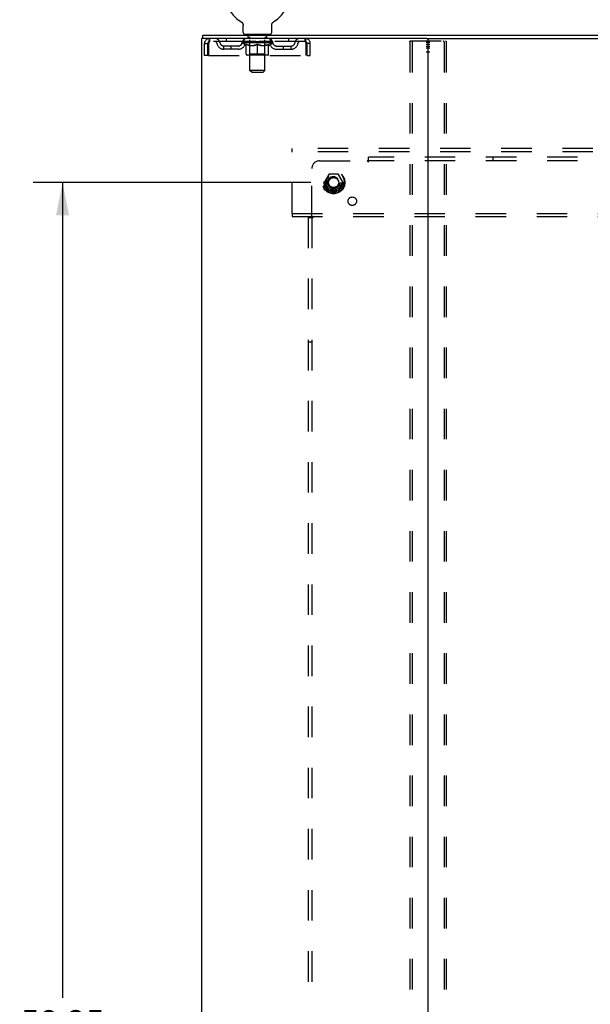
# Model space of a CAD drawing. Header units: inches. Extents: x 0 to 184, y 0 to 119.
# Tile 113 of 115: x 133 to 152, y 47 to 79. Entities that reach past the tile are written whole.
import ezdxf

# ---------------------------------------------------------------- set-up
doc = ezdxf.new("R2010")
doc.units = ezdxf.units.IN
doc.header["$LTSCALE"] = 10.121375
doc.header["$MEASUREMENT"] = 0
doc.linetypes.add('DOT', pattern=[0.2, 0.1, -0.1])
doc.linetypes.add('HIDDEN', pattern=[0.2, 0.1, -0.1])
doc.layers.get('0').update_dxf_attribs({"linetype": 'CONTINUOUS'})
for name, color, linetype in [('DEFAULT_2', 8, 'HIDDEN'), ('DIMENSIONS', 7, 'CONTINUOUS'), ('SUBPANEL', 7, 'CONTINUOUS'), ('WITNESSMARKS', 7, 'CONTINUOUS')]:
    doc.layers.add(name, color=color, linetype=linetype)
doc.styles.get("Standard").update_dxf_attribs({"font": 'arial.ttf'})
doc.dimstyles.new('DIMSTYLE_1', dxfattribs={"dimtxt": 0.811875, "dimasz": 1.0825, "dimexe": 0.09, "dimexo": 0.07, "dimgap": 0.0375, "dimtad": 0, "dimtih": 1, "dimtoh": 1, "dimzin": 4, "dimdsep": 46, "dimtxsty": 'Standard', "dimblk": '_FILLED', "dimblk1": '_FILLED', "dimblk2": '_FILLED', "dimcen": 0.09, "dimadec": 3, "dimazin": 1, "dimtfac": 1, "dimtdec": 3, "dimtofl": 0, "dimtmove": 0, "dimatfit": 3, "dimldrblk": '_FILLED', "dimfxl": 0, "dimtolj": 1, "dimtzin": 4, "dimarcsym": 0})

# ---------------------------------------------------------------- blocks, each defined once
blk = doc.blocks.new('_FILLED')
at = {"color": 0, "linetype": 'ByBlock'}
blk.add_solid([(0, 0), (-1, 0.2), (-1, -0.2)], dxfattribs=at)
blk = doc.blocks.new('*D4')
at = {"layer": 'DIMENSIONS', "color": 2, "linetype": 'Continuous'}
for p, q in [((142.448, 73.924), (133.261, 73.924)), ((134.235, 73.924), (134.235, 46.929)), ((134.235, 15.674), (134.235, 45.305)), ((142.448, 15.674), (133.261, 15.674))]:
    blk.add_line(p, q, dxfattribs=at)
at = {"layer": 'DIMENSIONS', "color": 2, "linetype": 'Continuous', "xscale": 1.0825, "yscale": 1.0825, "zscale": 1.0825}
for p, rotation in [((134.235, 73.924), 90), ((134.235, 15.674), 270)]:
    blk.add_blockref('_FILLED', p, dxfattribs=dict(at, rotation=rotation))
at = {"layer": 'DIMENSIONS', "color": 2, "linetype": 'Continuous', "insert": (134.235, 46.523), "char_height": 0.8119, "width": 2.83704, "attachment_point": 2, "line_spacing_factor": 0.9}
blk.add_mtext('58.25', dxfattribs=at)

msp = doc.modelspace()

# ---------------------------------------------------------------- linework, layer by layer
at = {"color": 7, "linetype": 'Continuous'}
for p, q in [((140.148, 79.245), (140.148, 79.245)), ((140.148, 79.245), (140.152, 79.243)), ((140.152, 79.243), (140.155, 79.241)), ((140.155, 79.241), (140.159, 79.238)), ((140.159, 79.238), (140.162, 79.235)), ((140.162, 79.235), (140.166, 79.233)), ((140.166, 79.233), (140.169, 79.23)), ((140.169, 79.23), (140.172, 79.227)), ((140.172, 79.227), (140.175, 79.224)), ((140.175, 79.224), (140.178, 79.221)), ((140.178, 79.221), (140.181, 79.217)), ((140.181, 79.217), (140.184, 79.214)), ((141.185, 79.214), (141.188, 79.217)), ((141.188, 79.217), (141.191, 79.221)), ((141.191, 79.221), (141.194, 79.224)), ((141.194, 79.224), (141.197, 79.227)), ((141.197, 79.227), (141.2, 79.23)), ((141.2, 79.23), (141.203, 79.233)), ((141.203, 79.233), (141.207, 79.235)), ((141.207, 79.235), (141.21, 79.238)), ((141.21, 79.238), (141.214, 79.241)), ((141.213, 79.241), (141.217, 79.243)), ((141.214, 79.241), (141.215, 79.242)), ((141.217, 79.243), (141.221, 79.245)), ((141.221, 79.245), (141.221, 79.245)), ((140.184, 79.214), (140.186, 79.21)), ((140.186, 79.21), (140.189, 79.207)), ((140.189, 79.207), (140.191, 79.203)), ((140.191, 79.203), (140.193, 79.199)), ((140.193, 79.199), (140.195, 79.196)), ((140.195, 79.196), (140.197, 79.192)), ((140.197, 79.192), (140.199, 79.188)), ((140.199, 79.188), (140.201, 79.184)), ((140.201, 79.184), (140.202, 79.18)), ((140.202, 79.18), (140.204, 79.176)), ((140.204, 79.176), (140.205, 79.171)), ((140.205, 79.171), (140.206, 79.167)), ((140.206, 79.167), (140.207, 79.163)), ((140.209, 79.146), (140.209, 79.141)), ((140.209, 79.141), (140.209, 79.138)), ((140.209, 78.889), (140.209, 79.138)), ((141.159, 78.889), (141.159, 79.138)), ((141.161, 79.159), (141.162, 79.163)), ((141.162, 79.163), (141.163, 79.167)), ((141.163, 79.167), (141.164, 79.171)), ((141.164, 79.171), (141.165, 79.176)), ((141.165, 79.176), (141.167, 79.18)), ((141.167, 79.18), (141.168, 79.184)), ((141.168, 79.184), (141.17, 79.188)), ((141.17, 79.188), (141.172, 79.192)), ((141.172, 79.192), (141.174, 79.196)), ((141.174, 79.196), (141.176, 79.199)), ((141.176, 79.199), (141.178, 79.203)), ((141.178, 79.203), (141.18, 79.207)), ((141.18, 79.207), (141.183, 79.21)), ((141.183, 79.21), (141.185, 79.214)), ((138.882, 78.695), (138.882, 78.799)), ((138.92, 78.695), (138.887, 78.695)), ((140.247, 78.829), (140.247, 78.799)), ((141.122, 78.829), (140.247, 78.829)), ((141.122, 78.829), (141.122, 78.799)), ((146.29, 78.695), (171.62, 78.695))]:
    msp.add_line(p, q, dxfattribs=at)
at = {"color": 3, "linetype": 'Continuous'}
for p, q in [((138.83, 78.695), (138.83, 10.903)), ((138.887, 78.695), (138.83, 78.695)), ((138.882, 78.799), (179.028, 78.799)), ((146.29, 78.695), (138.92, 78.695)), ((146.33, 10.943), (146.33, 78.655))]:
    msp.add_line(p, q, dxfattribs=at)
at = {"color": 7, "linetype": 'Continuous'}
for points in [[(140.207, 79.163), (140.208, 79.159), (140.208, 79.154), (140.209, 79.15), (140.209, 79.146), (140.209, 79.141)], [(141.159, 79.141), (141.16, 79.146), (141.16, 79.15), (141.161, 79.154), (141.161, 79.159)], [(141.159, 79.138), (141.159, 79.141), (141.16, 79.146), (141.16, 79.15), (141.161, 79.154), (141.161, 79.159)]]:
    msp.add_lwpolyline(points, dxfattribs=at)
for centre, radius, start, end in [((140.684, 80.153), 1.054, 300.3993, 239.6007), ((140.269, 78.889), 0.06, 180, 270), ((141.099, 78.889), 0.06, 270, 360), ((146.37, 78.655), 0.04, 90, 180)]:
    msp.add_arc(centre, radius, start, end, dxfattribs=at)
at = {"color": 3, "linetype": 'Continuous'}
msp.add_arc((146.29, 78.655), 0.04, 0, 90, dxfattribs=at)
at = {"layer": 'DEFAULT_2', "color": 8, "linetype": 'HIDDEN'}
for p, q in [((140.154, 79.242), (140.155, 79.241)), ((139.101, 78.695), (139.101, 78.591)), ((142.267, 78.591), (139.101, 78.591)), ((139.653, 78.695), (139.653, 78.591)), ((140.178, 78.553), (140.178, 78.591)), ((140.186, 78.585), (140.186, 78.591)), ((140.193, 78.583), (140.193, 78.585)), ((140.193, 78.583), (141.176, 78.583)), ((140.2, 78.583), (140.2, 78.585)), ((140.201, 78.583), (140.201, 78.585)), ((140.209, 78.585), (140.209, 78.591)), ((140.222, 78.583), (140.222, 78.585)), ((140.223, 78.583), (140.223, 78.585)), ((140.246, 78.585), (140.246, 78.591)), ((140.247, 78.591), (140.247, 78.695)), ((140.258, 78.583), (140.258, 78.585)), ((140.26, 78.583), (140.26, 78.585)), ((140.423, 78.585), (140.262, 78.585)), ((140.297, 78.585), (140.297, 78.591)), ((140.298, 78.583), (140.298, 78.585)), ((140.298, 78.583), (140.298, 78.585)), ((140.301, 78.583), (140.301, 78.585)), ((140.306, 78.583), (140.306, 78.585)), ((140.307, 78.583), (140.307, 78.585)), ((140.309, 78.583), (140.309, 78.585)), ((140.312, 78.583), (140.312, 78.586)), ((140.315, 78.583), (140.315, 78.585)), ((140.327, 78.583), (140.327, 78.585)), ((140.339, 78.829), (140.339, 78.799)), ((140.341, 78.583), (140.341, 78.585)), ((140.342, 78.583), (140.342, 78.587)), ((140.358, 78.583), (140.358, 78.585)), ((140.358, 78.583), (140.358, 78.585)), ((140.359, 78.585), (140.359, 78.591)), ((140.367, 78.583), (140.367, 78.585)), ((140.37, 78.583), (140.37, 78.585)), ((140.374, 78.739), (140.374, 78.819)), ((140.378, 78.583), (140.378, 78.585)), ((140.443, 78.729), (140.384, 78.729)), ((140.387, 78.583), (140.387, 78.588)), ((140.399, 78.583), (140.399, 78.585)), ((140.401, 78.583), (140.401, 78.585)), ((140.423, 78.583), (140.423, 78.585)), ((140.477, 78.585), (140.427, 78.585)), ((140.431, 78.585), (140.431, 78.591)), ((140.435, 77.639), (140.435, 78.719)), ((140.437, 78.583), (140.437, 78.585)), ((140.441, 78.583), (140.441, 78.585)), ((140.445, 78.583), (140.445, 78.589)), ((140.449, 78.583), (140.449, 78.585)), ((140.457, 78.583), (140.457, 78.585)), ((140.477, 78.583), (140.477, 78.585)), ((140.537, 78.585), (140.489, 78.585)), ((140.506, 78.583), (140.506, 78.585)), ((140.511, 78.585), (140.511, 78.591)), ((140.514, 78.583), (140.514, 78.585)), ((140.516, 78.583), (140.516, 78.59)), ((140.518, 78.583), (140.518, 78.585)), ((140.524, 78.583), (140.524, 78.585)), ((140.537, 78.583), (140.537, 78.585)), ((140.601, 78.585), (140.557, 78.585)), ((140.568, 78.583), (140.568, 78.585)), ((140.593, 78.585), (140.655, 78.589)), ((140.597, 78.585), (140.597, 78.591)), ((140.597, 78.591), (140.597, 78.591)), ((140.597, 78.585), (140.597, 78.59)), ((140.597, 78.583), (140.597, 78.585)), ((140.6, 78.583), (140.6, 78.585)), ((140.601, 78.583), (140.601, 78.585)), ((140.601, 78.583), (140.601, 78.585)), ((140.629, 78.585), (140.681, 78.585)), ((140.634, 78.583), (140.634, 78.585)), ((140.638, 78.585), (140.638, 78.588)), ((140.655, 78.585), (140.655, 78.589)), ((140.668, 78.583), (140.668, 78.585)), ((140.682, 78.585), (140.682, 78.585)), ((140.682, 78.583), (140.682, 78.585)), ((140.682, 78.583), (140.682, 78.585)), ((140.684, 78.585), (140.684, 78.591)), ((140.684, 78.591), (140.776, 78.585)), ((140.686, 78.583), (140.686, 78.585)), ((140.686, 78.585), (140.687, 78.585)), ((140.687, 78.583), (140.687, 78.585)), ((140.701, 78.583), (140.701, 78.585)), ((140.701, 78.585), (140.74, 78.585)), ((140.735, 78.583), (140.735, 78.585)), ((140.768, 78.583), (140.768, 78.585)), ((140.768, 78.583), (140.768, 78.585)), ((140.768, 78.585), (140.812, 78.585)), ((140.769, 78.583), (140.769, 78.585)), ((140.772, 78.585), (140.772, 78.591)), ((140.772, 78.591), (140.772, 78.591)), ((140.772, 78.585), (140.772, 78.59)), ((140.772, 78.583), (140.772, 78.585)), ((140.801, 78.583), (140.801, 78.585)), ((140.832, 78.583), (140.832, 78.585)), ((140.832, 78.585), (140.88, 78.585)), ((140.845, 78.583), (140.845, 78.585)), ((140.851, 78.583), (140.851, 78.585)), ((140.853, 78.583), (140.853, 78.59)), ((140.855, 78.583), (140.855, 78.585)), ((140.858, 78.585), (140.858, 78.591)), ((140.863, 78.583), (140.863, 78.585)), ((140.892, 78.583), (140.892, 78.585)), ((140.892, 78.585), (140.942, 78.585)), ((140.912, 78.583), (140.912, 78.585)), ((140.92, 78.583), (140.92, 78.585)), ((140.924, 78.583), (140.924, 78.589)), ((140.984, 78.729), (140.925, 78.729)), ((140.928, 78.583), (140.928, 78.585)), ((140.932, 78.583), (140.932, 78.585)), ((140.933, 77.639), (140.933, 78.719)), ((140.938, 78.585), (140.938, 78.591)), ((140.946, 78.583), (140.946, 78.585)), ((140.946, 78.585), (141.107, 78.585)), ((140.968, 78.583), (140.968, 78.585)), ((140.97, 78.583), (140.97, 78.585)), ((140.982, 78.583), (140.982, 78.588)), ((140.991, 78.583), (140.991, 78.585)), ((140.994, 78.739), (140.994, 78.819)), ((140.999, 78.583), (140.999, 78.585)), ((141.002, 78.583), (141.002, 78.585)), ((141.01, 78.585), (141.01, 78.591)), ((141.011, 78.583), (141.011, 78.585)), ((141.011, 78.583), (141.011, 78.585)), ((141.027, 78.583), (141.027, 78.587)), ((141.028, 78.583), (141.028, 78.585)), ((141.029, 78.829), (141.029, 78.799)), ((141.042, 78.583), (141.042, 78.585)), ((141.054, 78.583), (141.054, 78.585)), ((141.057, 78.583), (141.057, 78.586)), ((141.06, 78.583), (141.06, 78.585)), ((141.062, 78.583), (141.062, 78.585)), ((141.062, 78.583), (141.062, 78.585)), ((141.068, 78.583), (141.068, 78.585)), ((141.071, 78.583), (141.071, 78.585)), ((141.071, 78.583), (141.071, 78.585)), ((141.072, 78.585), (141.072, 78.591)), ((141.109, 78.583), (141.109, 78.585)), ((141.111, 78.583), (141.111, 78.585)), ((141.122, 78.591), (141.122, 78.695)), ((141.123, 78.585), (141.123, 78.591)), ((141.146, 78.583), (141.146, 78.585)), ((141.147, 78.583), (141.147, 78.585)), ((141.16, 78.585), (141.16, 78.591)), ((141.168, 78.583), (141.168, 78.585)), ((141.169, 78.583), (141.169, 78.585)), ((141.176, 78.583), (141.176, 78.585)), ((141.183, 78.585), (141.183, 78.591)), ((141.191, 78.553), (141.191, 78.591)), ((141.716, 78.695), (141.716, 78.591)), ((142.267, 78.591), (142.267, 78.695)), ((145.727, 78.581), (145.727, 11.016)), ((145.748, 78.611), (146.913, 78.611)), ((145.8, 78.581), (145.8, 11.016)), ((146.861, 78.581), (146.861, 11.016)), ((146.934, 78.581), (146.934, 11.016)), ((138.934, 78.132), (138.934, 78.528)), ((138.934, 78.528), (139.038, 78.528)), ((139.038, 78.132), (139.038, 78.528)), ((139.068, 78.528), (139.068, 78.132)), ((139.57, 78.34), (139.57, 78.444)), ((140.053, 78.444), (139.57, 78.444)), ((140.053, 78.34), (139.57, 78.34)), ((139.82, 78.34), (139.82, 78.444)), ((140.306, 78.464), (140.178, 78.553)), ((141.191, 78.553), (140.178, 78.553)), ((140.306, 78.464), (140.314, 78.464)), ((140.314, 78.174), (140.314, 78.499)), ((140.428, 78.464), (140.572, 78.464)), ((140.434, 78.176), (140.434, 78.551)), ((140.684, 78.144), (140.684, 78.499)), ((140.797, 78.464), (140.941, 78.464)), ((140.934, 78.176), (140.934, 78.551)), ((141.055, 78.174), (141.055, 78.499)), ((141.055, 78.464), (141.063, 78.464)), ((141.063, 78.464), (141.191, 78.553)), ((141.316, 78.444), (141.799, 78.444)), ((141.316, 78.34), (141.799, 78.34)), ((141.549, 78.34), (141.549, 78.444)), ((141.799, 78.34), (141.799, 78.444)), ((142.3, 78.132), (142.3, 78.528)), ((142.33, 78.132), (142.33, 78.528)), ((142.434, 78.528), (142.33, 78.528)), ((142.434, 78.132), (142.434, 78.528)), ((139.038, 78.132), (138.934, 78.132)), ((139.068, 78.132), (142.3, 78.132)), ((141.025, 78.144), (140.344, 78.144)), ((140.434, 78.176), (140.403, 78.144)), ((140.934, 78.176), (140.434, 78.176)), ((140.934, 78.176), (140.966, 78.144)), ((142.33, 78.132), (142.434, 78.132)), ((140.495, 77.579), (140.435, 77.639)), ((140.933, 77.639), (140.435, 77.639)), ((140.873, 77.579), (140.933, 77.639)), ((140.495, 77.579), (140.873, 77.579)), ((141.83, 74.945), (141.83, 75.049)), ((176.08, 75.049), (141.83, 75.049)), ((141.83, 72.903), (141.83, 74.945)), ((176.08, 74.945), (141.83, 74.945)), ((143.042, 74.196), (142.888, 73.929)), ((143.36, 74.201), (143.051, 74.201)), ((143.523, 73.929), (143.369, 74.196)), ((142.888, 73.919), (143.042, 73.651)), ((143.369, 73.651), (143.523, 73.919)), ((143.36, 73.646), (143.051, 73.646)), ((141.83, 72.903), (141.83, 72.799)), ((141.83, 72.903), (176.08, 72.903)), ((141.83, 72.799), (176.08, 72.799))]:
    msp.add_line(p, q, dxfattribs=at)
for points in [[(139.101, 78.695), (139.099, 78.694), (139.097, 78.69), (139.094, 78.685), (139.092, 78.678), (139.09, 78.669), (139.087, 78.658), (139.085, 78.646), (139.083, 78.632), (139.08, 78.616), (139.078, 78.6), (139.076, 78.583), (139.073, 78.565), (139.071, 78.546), (139.068, 78.528)], [(139.101, 78.591), (139.099, 78.59), (139.097, 78.589), (139.094, 78.587), (139.092, 78.584), (139.09, 78.581), (139.087, 78.577), (139.085, 78.572), (139.083, 78.567), (139.08, 78.561), (139.078, 78.555), (139.076, 78.548), (139.073, 78.542), (139.071, 78.535), (139.068, 78.528)], [(142.3, 78.528), (142.298, 78.546), (142.296, 78.565), (142.293, 78.583), (142.291, 78.6), (142.289, 78.616), (142.286, 78.632), (142.284, 78.646), (142.282, 78.658), (142.279, 78.669), (142.277, 78.678), (142.275, 78.685), (142.272, 78.69), (142.27, 78.694), (142.267, 78.695)], [(142.3, 78.528), (142.298, 78.535), (142.296, 78.542), (142.293, 78.548), (142.291, 78.555), (142.289, 78.561), (142.286, 78.567), (142.284, 78.572), (142.282, 78.577), (142.279, 78.581), (142.277, 78.584), (142.275, 78.587), (142.272, 78.589), (142.27, 78.59), (142.267, 78.591)], [(145.727, 78.581), (145.727, 78.589), (145.729, 78.596), (145.733, 78.602), (145.737, 78.607), (145.742, 78.61), (145.748, 78.611)], [(145.821, 78.611), (145.816, 78.61), (145.811, 78.607), (145.806, 78.602), (145.803, 78.596), (145.801, 78.589), (145.8, 78.581)], [(146.861, 78.581), (146.86, 78.589), (146.858, 78.596), (146.855, 78.602), (146.85, 78.607), (146.845, 78.61), (146.84, 78.611)], [(146.913, 78.611), (146.919, 78.61), (146.924, 78.607), (146.928, 78.602), (146.931, 78.596), (146.934, 78.589), (146.934, 78.581)], [(140.434, 78.464), (140.414, 78.468), (140.394, 78.472), (140.374, 78.478), (140.355, 78.484), (140.334, 78.491), (140.314, 78.499)], [(140.314, 78.498), (140.334, 78.49), (140.353, 78.484), (140.372, 78.478), (140.39, 78.472), (140.409, 78.468), (140.428, 78.464)], [(140.684, 78.499), (140.664, 78.491), (140.643, 78.484), (140.623, 78.478), (140.603, 78.472), (140.583, 78.468), (140.564, 78.464)], [(140.572, 78.464), (140.59, 78.468), (140.609, 78.472), (140.627, 78.477), (140.646, 78.483), (140.665, 78.49), (140.684, 78.498)], [(140.805, 78.464), (140.785, 78.468), (140.765, 78.472), (140.745, 78.478), (140.725, 78.484), (140.705, 78.491), (140.684, 78.499)], [(140.684, 78.498), (140.704, 78.49), (140.723, 78.483), (140.742, 78.477), (140.76, 78.472), (140.779, 78.468), (140.797, 78.464)], [(141.055, 78.499), (141.034, 78.491), (141.014, 78.484), (140.994, 78.477), (140.974, 78.472), (140.955, 78.468), (140.935, 78.464)], [(140.941, 78.464), (140.96, 78.468), (140.979, 78.472), (140.997, 78.478), (141.016, 78.484), (141.036, 78.49), (141.055, 78.498)]]:
    msp.add_lwpolyline(points, dxfattribs=at)
for radius in [0.372, 0.356, 0.312, 0.204, 0.188, 0.183, 0.165]:
    msp.add_circle((143.205, 73.924), radius, dxfattribs=at)
at = {"layer": 'DEFAULT_2', "color": 8, "linetype": 'DOT'}
msp.add_circle((143.205, 73.924), 0.17, dxfattribs=at)
at = {"layer": 'DEFAULT_2', "color": 8, "linetype": 'HIDDEN'}
for centre, radius, start, end in [((139.101, 78.528), 0.167, 90, 180), ((139.101, 78.528), 0.063, 90, 180), ((139.281, 78.528), 0.167, 8.0716, 90), ((139.281, 78.528), 0.0625, 7.9863, 90), ((140.342, 78.528), 0.167, 90, 171.9284), ((140.342, 78.528), 0.0625, 90, 172.0137), ((140.364, 78.819), 0.01, 0, 90), ((140.384, 78.739), 0.01, 180, 270), ((140.403, 78.551), 0.0318, 0, 90), ((140.425, 78.719), 0.01, 0, 90), ((140.943, 78.719), 0.01, 90, 180), ((140.966, 78.551), 0.0318, 90, 180), ((140.984, 78.739), 0.01, 270, 360), ((141.004, 78.819), 0.01, 90, 180), ((141.027, 78.528), 0.167, 8.0716, 90), ((141.027, 78.528), 0.0625, 7.9863, 90), ((142.088, 78.528), 0.167, 90, 171.9284), ((142.088, 78.528), 0.0625, 90, 172.0137), ((142.267, 78.528), 0.167, 0, 90), ((142.267, 78.528), 0.063, 0, 90), ((139.57, 78.569), 0.229, 187.9863, 270), ((139.57, 78.569), 0.125, 188.0716, 270), ((140.053, 78.569), 0.125, 270, 351.9284), ((140.053, 78.569), 0.229, 270, 352.0137), ((141.316, 78.569), 0.229, 187.9863, 270), ((141.316, 78.569), 0.125, 188.0716, 270), ((141.799, 78.569), 0.125, 270, 351.9284), ((141.799, 78.569), 0.229, 270, 352.0137), ((140.344, 78.174), 0.0296, 180, 270), ((141.025, 78.174), 0.0296, 270, 360), ((143.051, 74.191), 0.01, 90.0124, 149.9892), ((143.36, 74.191), 0.01, 30.012, 89.9887), ((142.897, 73.924), 0.01, 150.0127, 209.9883), ((143.514, 73.924), 0.01, 330.0127, 29.9883), ((143.051, 73.656), 0.01, 210.012, 269.9887), ((143.36, 73.656), 0.01, 270.0124, 329.9892)]:
    msp.add_arc(centre, radius, start, end, dxfattribs=at)
for centre, major_axis, ratio, start_param, end_param in [((140.684, 78.591), (0.506, 0.005), 0.05963, 2.96643, 3.140963), ((140.162, 78.581), (0.158, 0), 0.060556, 0.430652, 1.470503), ((140.684, 78.591), (0.506, 0), 0.060556, -3.141593, -2.96706), ((140.162, 78.576), (0.158, 0.002), 0.05963, 1.376596, 1.469874), ((140.684, 78.591), (0.506, 0.011), 0.05688, 2.791345, 2.965878), ((140.143, 78.581), (0.158, 0.002), 0.05963, 0.25549, 1.295341), ((140.198, 78.581), (0.158, -0.002), 0.05963, 0.605815, 1.645666), ((140.684, 78.591), (0.506, -0.005), 0.05963, -2.96643, -2.791898), ((140.198, 78.576), (0.158, 0), 0.060556, 1.551758, 1.645036), ((140.143, 78.576), (0.158, 0.003), 0.05688, 1.20151, 1.294789), ((140.199, 78.578), (0.131, 0.001), 0.05963, 1.065228, 1.614276), ((140.183, 78.578), (0.131, 0.003), 0.05688, 0.890143, 1.43919), ((140.229, 78.578), (0.131, 0), 0.060556, 1.240391, 1.789438), ((140.684, 78.591), (0.506, 0.015), 0.052395, 2.616403, 2.790936), ((140.14, 78.581), (0.158, 0.003), 0.05688, 0.080405, 1.120256), ((140.248, 78.581), (0.158, -0.003), 0.05688, 0.7809, 1.820751), ((140.684, 78.591), (0.506, -0.011), 0.05688, -2.791345, -2.616812), ((140.248, 78.576), (0.158, -0.002), 0.05963, 1.72692, 1.820198), ((140.14, 78.576), (0.158, 0.005), 0.052395, 1.026568, 1.119847), ((140.182, 78.578), (0.131, 0.004), 0.052395, 0.715201, 1.264248), ((140.274, 78.578), (0.131, -0.001), 0.05963, 1.415553, 1.9646), ((140.684, 78.591), (0.506, 0.02), 0.046319, 2.441654, 2.616187), ((140.311, 78.581), (0.158, -0.005), 0.052395, 0.955842, 1.995693), ((140.684, 78.591), (0.506, -0.015), 0.052395, -2.616403, -2.44187), ((140.154, 78.581), (0.158, 0.005), 0.052395, -0.094537, 0.945314), ((140.311, 78.576), (0.158, -0.003), 0.05688, 1.902006, 1.995284), ((140.154, 78.576), (0.158, 0.006), 0.046319, 0.851819, 0.945098), ((140.197, 78.578), (0.131, 0.005), 0.046319, 0.540452, 1.089499), ((140.33, 78.578), (0.131, -0.003), 0.05688, 1.590638, 2.139686), ((140.684, 78.591), (0.506, 0.024), 0.038841, 2.267123, 2.441656), ((140.386, 78.581), (0.158, -0.006), 0.046319, 1.130591, 2.170442), ((140.183, 78.581), (0.158, 0.006), 0.046319, -0.269286, 0.770565), ((140.684, 78.591), (0.506, -0.02), 0.046319, -2.441654, -2.267121), ((140.386, 78.576), (0.158, -0.005), 0.052395, 2.076947, 2.170226), ((140.183, 78.576), (0.158, 0.007), 0.038841, 0.677289, 0.770567), ((140.227, 78.578), (0.131, 0.006), 0.038841, 0.365921, 0.914969), ((140.398, 78.578), (0.131, -0.004), 0.052395, 1.76558, 2.314627), ((140.684, 78.591), (0.506, 0.027), 0.030195, 2.09281, 2.267343), ((140.47, 78.581), (0.158, -0.007), 0.038841, 1.305122, 2.344973), ((140.228, 78.581), (0.158, 0.007), 0.038841, -0.443817, 0.596034), ((140.684, 78.591), (0.506, -0.024), 0.038841, -2.267123, -2.092591), ((140.47, 78.576), (0.158, -0.006), 0.046319, 2.251696, 2.344975), ((140.228, 78.576), (0.158, 0.008), 0.030195, 0.502975, 0.596254), ((140.27, 78.578), (0.131, 0.007), 0.030195, 0.191608, 0.740655), ((140.474, 78.578), (0.131, -0.005), 0.046319, 1.940329, 2.489376), ((140.287, 78.581), (0.158, 0.008), 0.030195, -0.61813, 0.421721), ((140.684, 78.591), (0.506, 0.029), 0.020645, 1.918687, 2.09322), ((140.56, 78.581), (0.158, -0.008), 0.030195, 1.479435, 2.519286), ((140.684, 78.591), (0.506, -0.027), 0.030195, -2.09281, -1.918277), ((140.56, 78.576), (0.158, -0.007), 0.038841, 2.426227, 2.519505), ((140.287, 78.576), (0.158, 0.009), 0.020645, 0.328852, 0.422131), ((140.326, 78.578), (0.131, 0.007), 0.020645, 0.017485, 0.566532), ((140.557, 78.578), (0.131, -0.006), 0.038841, 2.11486, 2.663907), ((140.358, 78.581), (0.158, 0.009), 0.020645, -0.792253, 0.247598), ((140.684, 78.591), (0.506, 0.03), 0.010478, 1.744704, 1.919237), ((140.654, 78.581), (0.158, -0.009), 0.020645, 1.653558, 2.693409), ((140.684, 78.591), (0.506, -0.029), 0.020645, -1.918687, -1.744154), ((140.654, 78.576), (0.158, -0.008), 0.030195, 2.60054, 2.693819), ((140.358, 78.576), (0.158, 0.009), 0.010478, 0.154869, 0.248148), ((140.393, 78.578), (0.131, 0.008), 0.010478, 6.126688, 6.675735), ((140.644, 78.578), (0.131, -0.007), 0.030195, 2.289173, 2.83822), ((140.439, 78.581), (0.158, 0.009), 0.010478, -0.966236, -0.000846), ((140.749, 78.581), (0.158, -0.009), 0.010478, 1.827541, 2.867392), ((140.684, 78.591), (0.506, -0.03), 0.010478, -1.744704, -1.570171), ((140.749, 78.576), (0.158, -0.009), 0.020645, 2.774664, 2.867942), ((140.731, 78.578), (0.131, -0.007), 0.020645, 2.463296, 3.012344), ((140.62, 78.581), (0.158, 0.009), 0.010478, 0.274201, 1.314052), ((140.551, 78.578), (0.131, 0.008), 0.010478, -0.000298, 0.504314), ((140.527, 78.576), (0.158, 0.009), 0.010478, 0.192946, 0.399283), ((140.684, 78.591), (0.506, 0.03), 0.010478, -1.578586, -1.396888), ((140.842, 78.576), (0.158, -0.009), 0.010478, 2.948646, 3.041925), ((140.818, 78.578), (0.131, -0.008), 0.010478, 2.637279, 3.142076), ((140.715, 78.581), (0.158, 0.009), 0.020645, 0.448184, 1.488034), ((140.637, 78.578), (0.131, 0.007), 0.020645, 0.129249, 0.678296), ((140.62, 78.576), (0.158, 0.009), 0.020645, 0.273651, 0.366929), ((140.684, 78.591), (0.506, 0.029), 0.020645, -1.397439, -1.222906), ((140.93, 78.581), (0.158, -0.009), 0.010478, -3.140747, -2.175357), ((140.684, 78.591), (0.506, -0.03), 0.010478, 1.222355, 1.396888), ((140.809, 78.581), (0.158, 0.008), 0.030195, 0.622307, 1.662158), ((140.725, 78.578), (0.131, 0.007), 0.030195, 0.303372, 0.852419), ((140.976, 78.578), (0.131, -0.008), 0.010478, 2.749043, 3.29809), ((141.011, 78.581), (0.158, -0.009), 0.020645, 2.893995, 3.933846), ((140.715, 78.576), (0.158, 0.008), 0.030195, 0.447774, 0.541052), ((141.011, 78.576), (0.158, -0.009), 0.010478, 2.893445, 2.986723), ((140.899, 78.581), (0.158, 0.007), 0.038841, 0.79662, 1.836471), ((140.684, 78.591), (0.506, 0.027), 0.030195, -1.223315, -1.048783), ((140.684, 78.591), (0.506, -0.029), 0.020645, 1.048373, 1.222906), ((140.812, 78.578), (0.131, 0.006), 0.038841, 0.477686, 1.026733), ((141.043, 78.578), (0.131, -0.007), 0.020645, 2.57506, 3.124108), ((141.082, 78.581), (0.158, -0.008), 0.030195, 2.719872, 3.759723), ((140.983, 78.581), (0.158, 0.006), 0.046319, 0.971151, 2.011002), ((140.809, 78.576), (0.158, 0.007), 0.038841, 0.622087, 0.715366), ((141.082, 78.576), (0.158, -0.009), 0.020645, 2.719462, 2.812741), ((140.684, 78.591), (0.506, 0.024), 0.038841, -1.049002, -0.874469), ((140.684, 78.591), (0.506, -0.027), 0.030195, 0.87425, 1.048783), ((140.895, 78.578), (0.131, 0.005), 0.046319, 0.652216, 1.201263), ((141.058, 78.581), (0.158, 0.005), 0.052395, 1.1459, 2.185751), ((141.099, 78.578), (0.131, -0.007), 0.030195, 2.400937, 2.949985), ((141.141, 78.581), (0.158, -0.007), 0.038841, 2.545558, 3.585409), ((140.971, 78.578), (0.131, 0.004), 0.052395, 0.826965, 1.376012), ((140.899, 78.576), (0.158, 0.006), 0.046319, 0.796618, 0.889896), ((141.141, 78.576), (0.158, -0.008), 0.030195, 2.545339, 2.638617), ((141.121, 78.581), (0.158, 0.003), 0.05688, 1.320842, 2.360692), ((140.684, 78.591), (0.506, 0.02), 0.046319, -0.874471, -0.699939), ((140.684, 78.591), (0.506, -0.024), 0.038841, 0.699936, 0.874469), ((141.186, 78.581), (0.158, -0.006), 0.046319, 2.371028, 3.410879), ((141.142, 78.578), (0.131, -0.006), 0.038841, 2.226624, 2.775671), ((141.171, 78.581), (0.158, 0.002), 0.05963, 1.495927, 2.535778), ((141.038, 78.578), (0.131, 0.003), 0.05688, 1.001907, 1.550954), ((141.215, 78.581), (0.158, -0.005), 0.052395, 2.196279, 3.23613), ((141.172, 78.578), (0.131, -0.005), 0.046319, 2.052093, 2.601141), ((140.983, 78.576), (0.158, 0.005), 0.052395, 0.971367, 1.064645), ((141.186, 78.576), (0.158, -0.007), 0.038841, 2.371026, 2.464304), ((141.207, 78.581), (0.158, 0), 0.060556, 1.671089, 2.71094), ((141.229, 78.581), (0.158, -0.003), 0.05688, 2.021337, 3.061188), ((140.684, 78.591), (0.506, 0.015), 0.052395, -0.699723, -0.52519), ((140.684, 78.591), (0.506, -0.02), 0.046319, 0.525406, 0.699939), ((141.226, 78.581), (0.158, -0.002), 0.05963, 1.846251, 2.886102), ((141.095, 78.578), (0.131, 0.001), 0.05963, 1.176993, 1.72604), ((141.187, 78.578), (0.131, -0.004), 0.052395, 1.877344, 2.426392), ((141.14, 78.578), (0.131, 0), 0.060556, 1.352155, 1.901202), ((141.186, 78.578), (0.131, -0.003), 0.05688, 1.702402, 2.25145), ((141.17, 78.578), (0.131, -0.001), 0.05963, 1.527317, 2.076364), ((141.058, 78.576), (0.158, 0.003), 0.05688, 1.146309, 1.239587), ((141.215, 78.576), (0.158, -0.006), 0.046319, 2.196495, 2.289773), ((140.684, 78.591), (0.506, 0.011), 0.05688, -0.524781, -0.350248), ((140.684, 78.591), (0.506, -0.015), 0.052395, 0.350657, 0.52519), ((141.121, 78.576), (0.158, 0.002), 0.05963, 1.321394, 1.414673), ((141.229, 78.576), (0.158, -0.005), 0.052395, 2.021746, 2.115024), ((140.684, 78.591), (0.506, 0.005), 0.05963, -0.349695, -0.175162), ((140.684, 78.591), (0.506, -0.011), 0.05688, 0.175715, 0.350248), ((141.171, 78.576), (0.158, 0), 0.060556, 1.496556, 1.589835), ((141.226, 78.576), (0.158, -0.003), 0.05688, 1.846804, 1.940083), ((141.207, 78.576), (0.158, -0.002), 0.05963, 1.671719, 1.764997), ((140.684, 78.591), (0.506, 0), 0.060556, -0.174533, 0), ((140.684, 78.591), (0.506, -0.005), 0.05963, 0.000629, 0.175162)]:
    msp.add_ellipse(centre, major_axis=major_axis, ratio=ratio, start_param=start_param, end_param=end_param, dxfattribs=at)
at = {"layer": 'SUBPANEL', "color": 8, "linetype": 'HIDDEN'}
for p, q in [((144.345, 74.661), (144.338, 74.655)), ((144.362, 74.602), (144.362, 74.767)), ((173.549, 74.767), (144.362, 74.767)), ((148.487, 74.642), (148.487, 74.767)), ((142.487, 72.803), (142.487, 74.392)), ((142.737, 74.642), (144.326, 74.642)), ((173.549, 74.642), (144.362, 74.642)), ((142.362, 72.767), (142.362, 16.83)), ((142.362, 72.767), (142.528, 72.767)), ((142.487, 72.767), (142.487, 16.83)), ((142.487, 68.642), (142.362, 68.642))]:
    msp.add_line(p, q, dxfattribs=at)
for points in [[(144.338, 74.655), (144.336, 74.653), (144.334, 74.651), (144.333, 74.649), (144.331, 74.647), (144.329, 74.645), (144.328, 74.644), (144.326, 74.642)], [(144.362, 74.681), (144.36, 74.679), (144.359, 74.677), (144.357, 74.675), (144.355, 74.673), (144.354, 74.671), (144.352, 74.669), (144.351, 74.667), (144.349, 74.666), (144.348, 74.664), (144.346, 74.663), (144.345, 74.661)], [(144.339, 74.623), (144.337, 74.628), (144.335, 74.63), (144.334, 74.632), (144.332, 74.635), (144.331, 74.637), (144.329, 74.639), (144.328, 74.641), (144.326, 74.642)], [(144.362, 74.602), (144.36, 74.602), (144.358, 74.603), (144.357, 74.604), (144.355, 74.605), (144.353, 74.606), (144.352, 74.607), (144.35, 74.608), (144.349, 74.61), (144.347, 74.611), (144.346, 74.613), (144.345, 74.615), (144.343, 74.617), (144.342, 74.619), (144.341, 74.621), (144.339, 74.623)], [(142.448, 72.767), (142.45, 72.769), (142.452, 72.771), (142.454, 72.772), (142.456, 72.774), (142.458, 72.775), (142.46, 72.777), (142.462, 72.778), (142.463, 72.78), (142.465, 72.781), (142.466, 72.783), (142.468, 72.784)], [(142.468, 72.784), (142.474, 72.791), (142.476, 72.793), (142.478, 72.795), (142.48, 72.796), (142.482, 72.798), (142.484, 72.8), (142.485, 72.801), (142.487, 72.803)], [(142.501, 72.793), (142.499, 72.794), (142.497, 72.795), (142.494, 72.797), (142.492, 72.798), (142.49, 72.8), (142.488, 72.801), (142.487, 72.803)], [(142.528, 72.767), (142.527, 72.769), (142.526, 72.771), (142.525, 72.772), (142.524, 72.774), (142.523, 72.776), (142.522, 72.777), (142.521, 72.779), (142.519, 72.78), (142.518, 72.782), (142.516, 72.783), (142.514, 72.784), (142.512, 72.786), (142.51, 72.787), (142.508, 72.788), (142.506, 72.79), (142.501, 72.793)]]:
    msp.add_lwpolyline(points, dxfattribs=at)
for centre, radius in [((143.205, 73.924), 0.25), ((143.824, 73.305), 0.141)]:
    msp.add_circle(centre, radius, dxfattribs=at)
msp.add_arc((142.737, 74.392), 0.25, 90, 180, dxfattribs=at)
at = {"layer": 'WITNESSMARKS', "color": 40, "linetype": 'Continuous'}
for p, q in [((146.268, 78.57), (146.393, 78.57)), ((146.268, 78.507), (146.393, 78.507)), ((146.268, 78.445), (146.393, 78.445)), ((146.268, 78.382), (146.393, 78.382)), ((146.268, 78.257), (146.393, 78.257))]:
    msp.add_line(p, q, dxfattribs=at)

# ---------------------------------------------------------------- dimensions: what is measured, and where the dimension line sits
at = {"layer": 'DIMENSIONS', "color": 2, "linetype": 'Continuous'}
dim = msp.add_linear_dim(base=(134.235, 73.924), p1=(142.518, 15.674), p2=(142.518, 73.924), angle=90, dimstyle='DIMSTYLE_1', dxfattribs=at)
dim.commit()
dim.dimension.update_dxf_attribs({"geometry": '*D4', "text_midpoint": (134.235, 46.112), "dimtype": 160})

doc.saveas('drawing.dxf')
